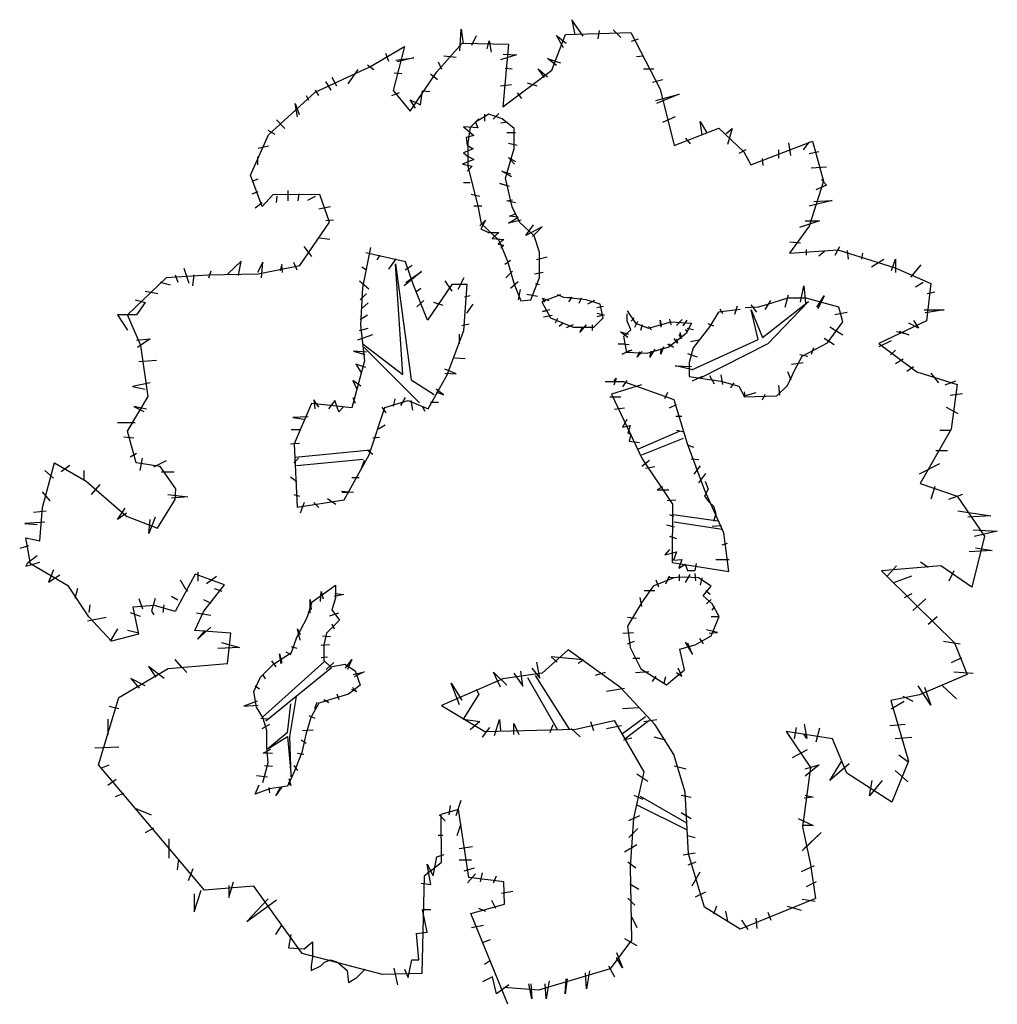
# Model space of a CAD drawing. Extents: x -1.9 to 20.9, y 2.3 to 17.
# Tile 2 of 12: x 5.5 to 9.1, y 2.5 to 6.2. Entities that reach past the tile are written whole.
import ezdxf

# ---------------------------------------------------------------- set-up
doc = ezdxf.new("R2010")
doc.units = 0
doc.header["$MEASUREMENT"] = 0
doc.layers.get('0').update_dxf_attribs({"linetype": 'CONTINUOUS'})

msp = doc.modelspace()

# ---------------------------------------------------------------- linework, layer by layer
for p, q in [((7.5117, 6.1524), (7.5235, 6.096)), ((7.554, 6.0913), (7.5117, 6.1524)), ((7.0985, 6.0373), (7.1032, 6.1171)), ((7.1032, 6.1171), (7.1102, 6.0631)), ((7.6127, 6.1124), (7.608, 6.0819)), ((7.6643, 6.1148), (7.6925, 6.0866)), ((7.1431, 6.0584), (7.1595, 6.0936)), ((7.1995, 6.0443), (7.2065, 6.0748)), ((7.2065, 6.0748), (7.2135, 6.0326)), ((7.4381, 5.9665), (7.4883, 6.0979)), ((7.4554, 6.0936), (7.4906, 6.0655)), ((7.4812, 6.049), (7.4554, 6.0936)), ((7.4883, 6.0979), (7.7303, 6.1055)), ((7.7303, 6.1055), (7.8374, 5.8957)), ((7.7324, 6.0725), (7.7582, 6.0819)), ((6.7659, 5.9781), (6.8935, 6.0532)), ((6.8935, 6.0532), (6.8521, 5.8905)), ((7.0138, 5.9602), (7.107, 6.0663)), ((7.107, 6.0663), (7.2779, 6.062)), ((7.2779, 6.062), (7.257, 5.8311)), ((6.8237, 6.0288), (6.8353, 5.9998)), ((6.8614, 6.0027), (6.928, 6.0114)), ((6.928, 6.0114), (6.8672, 5.9969)), ((7.0398, 6.0185), (7.0844, 6.0138)), ((7.3075, 6.0232), (7.2488, 6.0044)), ((7.2581, 6.0255), (7.3075, 6.0232)), ((7.4225, 6.0091), (7.4695, 5.9926)), ((7.4554, 5.9832), (7.4225, 6.0091)), ((7.7512, 6.0161), (7.7747, 6.0185)), ((6.5645, 5.8853), (6.7659, 5.9781)), ((6.7222, 5.9679), (6.6845, 5.9157)), ((6.757, 5.9853), (6.7802, 5.9679)), ((7.0187, 5.9973), (7.0304, 5.9691)), ((7.257, 5.8311), (7.4381, 5.9665)), ((7.2652, 5.9738), (7.291, 5.9715)), ((7.3873, 5.9715), (7.4225, 5.9409)), ((7.4108, 5.9386), (7.3873, 5.9715)), ((7.777, 5.9715), (7.8146, 5.9715)), ((6.644, 5.907), (6.6266, 5.9389)), ((6.8556, 5.9563), (6.8846, 5.9534)), ((6.9153, 5.8141), (7.0138, 5.9602)), ((6.9905, 5.9527), (7.0163, 5.9315)), ((7.8099, 5.9221), (7.8475, 5.9315)), ((6.5773, 5.8722), (6.5657, 5.8925)), ((6.6237, 5.8925), (6.6034, 5.9244)), ((6.8521, 5.8905), (6.9153, 5.8141)), ((7.2488, 5.9081), (7.2887, 5.9128)), ((7.3474, 5.9198), (7.3826, 5.9081)), ((7.8374, 5.8957), (7.8903, 5.6882)), ((6.3921, 5.7273), (6.5645, 5.8853)), ((6.5309, 5.8722), (6.5396, 5.8548)), ((6.8469, 5.8722), (6.8759, 5.8838)), ((6.9154, 5.8564), (6.9529, 5.8376)), ((6.9341, 5.8258), (6.9154, 5.8564)), ((6.9529, 5.8376), (6.96, 5.8893)), ((6.96, 5.8893), (6.9881, 5.8869)), ((7.3098, 5.8822), (7.3262, 5.8611)), ((7.8216, 5.854), (7.9085, 5.8775)), ((7.9085, 5.8775), (7.824, 5.8423)), ((6.4903, 5.8432), (6.5048, 5.8025)), ((6.499, 5.7938), (6.4903, 5.8432)), ((6.4208, 5.7822), (6.4527, 5.7503)), ((7.1688, 5.7867), (7.1362, 5.7541)), ((7.2055, 5.803), (7.1566, 5.7745)), ((7.1897, 5.803), (7.1897, 5.7781)), ((7.2544, 5.7867), (7.2055, 5.803)), ((7.2429, 5.8065), (7.2216, 5.7852)), ((7.2992, 5.7501), (7.2544, 5.7867)), ((7.8475, 5.7741), (7.8944, 5.7953)), ((7.1116, 5.7568), (7.1506, 5.7248)), ((7.1648, 5.7533), (7.1116, 5.7568)), ((7.1362, 5.7541), (7.1281, 5.6971)), ((7.1566, 5.7745), (7.1648, 5.7533)), ((7.25, 5.771), (7.2749, 5.7746)), ((7.2992, 5.6767), (7.2992, 5.7501)), ((7.8903, 5.6882), (8.055, 5.7522)), ((7.986, 5.7765), (8.0095, 5.7366)), ((7.993, 5.7272), (7.986, 5.7765)), ((8.055, 5.7522), (8.1468, 5.6647)), ((8.0822, 5.7319), (8.1034, 5.7507)), ((8.1034, 5.7507), (8.0869, 5.6919)), ((6.3249, 5.5786), (6.3921, 5.7273)), ((6.3889, 5.7445), (6.415, 5.73)), ((7.1506, 5.7248), (7.1222, 5.7177)), ((7.1222, 5.7177), (7.1258, 5.6893)), ((7.2713, 5.7355), (7.3033, 5.7355)), ((7.932, 5.7154), (7.9484, 5.6943)), ((6.3541, 5.6778), (6.3918, 5.6865)), ((7.1471, 5.6751), (7.1116, 5.6609)), ((7.1258, 5.6893), (7.1471, 5.6751)), ((7.1281, 5.6971), (7.1281, 5.6115)), ((7.2666, 5.5666), (7.2992, 5.6767)), ((7.2784, 5.6964), (7.3104, 5.6893)), ((8.1292, 5.659), (8.155, 5.6731)), ((8.1729, 5.6165), (8.4, 5.7037)), ((8.2747, 5.6724), (8.2747, 5.6405)), ((8.3207, 5.6511), (8.3136, 5.6972)), ((8.3668, 5.6724), (8.388, 5.7007)), ((8.4, 5.7037), (8.441, 5.556)), ((6.3512, 5.6459), (6.3512, 5.6169)), ((7.1506, 5.636), (7.108, 5.6183)), ((7.1116, 5.6609), (7.1258, 5.6502)), ((7.1258, 5.6502), (7.1506, 5.636)), ((7.2784, 5.6431), (7.3033, 5.6289)), ((7.2997, 5.6183), (7.2784, 5.6431)), ((8.1468, 5.6647), (8.1729, 5.6165)), ((8.2184, 5.6144), (8.2161, 5.6402)), ((8.388, 5.6582), (8.4234, 5.6653)), ((7.108, 5.6183), (7.1435, 5.6112)), ((7.1435, 5.6112), (7.1258, 5.5934)), ((7.1281, 5.6115), (7.1444, 5.5463)), ((8.3951, 5.6051), (8.4517, 5.6086)), ((6.3686, 5.4622), (6.3249, 5.5786)), ((6.3309, 5.556), (6.3541, 5.5647)), ((7.2536, 5.5934), (7.2855, 5.5827)), ((7.2891, 5.5721), (7.2536, 5.5934)), ((7.291, 5.4607), (7.2666, 5.5666)), ((7.1116, 5.5508), (7.1364, 5.5508)), ((7.1444, 5.5463), (7.1648, 5.4647)), ((7.2465, 5.5472), (7.2713, 5.5401)), ((7.282, 5.5366), (7.2465, 5.5472)), ((8.441, 5.556), (8.3883, 5.3904)), ((8.4517, 5.5413), (8.4128, 5.5236)), ((8.434, 5.5626), (8.4517, 5.5413)), ((6.3309, 5.5095), (6.3541, 5.5182)), ((6.4081, 5.5053), (6.3686, 5.4622)), ((6.5818, 5.5067), (6.4081, 5.5053)), ((6.4208, 5.4776), (6.4237, 5.5008)), ((6.4643, 5.4834), (6.4643, 5.5211)), ((6.5019, 5.4834), (6.5048, 5.5095)), ((6.5367, 5.4863), (6.5657, 5.5008)), ((6.6168, 5.4045), (6.5818, 5.5067)), ((7.14, 5.5081), (7.1719, 5.501)), ((6.3425, 5.4573), (6.3686, 5.4776)), ((6.5773, 5.4544), (6.6208, 5.4631)), ((7.1506, 5.4655), (7.179, 5.4655)), ((7.1648, 5.4647), (7.177, 5.3995)), ((7.2713, 5.4833), (7.2926, 5.4868)), ((7.3033, 5.4762), (7.2713, 5.4833)), ((7.3195, 5.4036), (7.291, 5.4607)), ((8.473, 5.4846), (8.388, 5.4634)), ((8.4057, 5.4811), (8.473, 5.4846)), ((7.2784, 5.4016), (7.3139, 5.4229)), ((7.282, 5.4264), (7.3068, 5.4371)), ((7.3139, 5.4229), (7.282, 5.4264)), ((6.5071, 5.2441), (6.6168, 5.4045)), ((6.6034, 5.4109), (6.6324, 5.4138)), ((7.1719, 5.3909), (7.1932, 5.4122)), ((7.1932, 5.4122), (7.1755, 5.3803)), ((7.177, 5.3995), (7.2422, 5.3384)), ((7.3246, 5.4122), (7.2784, 5.4016)), ((7.3725, 5.3547), (7.3195, 5.4036)), ((7.3423, 5.3554), (7.3707, 5.3945)), ((7.4027, 5.3874), (7.3423, 5.3554)), ((7.3672, 5.3518), (7.4027, 5.3874)), ((8.3883, 5.3904), (8.3151, 5.2901)), ((8.4269, 5.4102), (8.3526, 5.3854)), ((8.3738, 5.4102), (8.4269, 5.4102)), ((6.5802, 5.3471), (6.6179, 5.3413)), ((7.1755, 5.3803), (7.2039, 5.3661)), ((7.2039, 5.3661), (7.2429, 5.3661)), ((7.2429, 5.3661), (7.2181, 5.3447)), ((7.3929, 5.2936), (7.3725, 5.3547)), ((6.5222, 5.3152), (6.5512, 5.2775)), ((6.7685, 5.3117), (6.7384, 5.1634)), ((7.2181, 5.3447), (7.2607, 5.3412)), ((7.2607, 5.3412), (7.2394, 5.3234)), ((7.2394, 5.3234), (7.2607, 5.3199)), ((7.2422, 5.3384), (7.2747, 5.2609)), ((7.2607, 5.3199), (7.25, 5.3092)), ((8.3172, 5.3323), (8.3561, 5.3287)), ((8.4836, 5.2826), (8.5013, 5.3145)), ((6.8971, 5.2586), (6.7516, 5.2916)), ((6.8034, 5.2833), (6.7918, 5.2659)), ((7.3814, 5.2666), (7.4204, 5.2772)), ((7.3929, 5.1998), (7.3929, 5.2936)), ((8.3151, 5.2901), (8.4944, 5.303)), ((8.3774, 5.3039), (8.3774, 5.2826)), ((8.4446, 5.2968), (8.4234, 5.2791)), ((8.4944, 5.303), (8.7056, 5.2363)), ((8.5332, 5.2685), (8.5296, 5.3004)), ((8.5827, 5.2685), (8.5863, 5.2897)), ((6.2903, 5.2601), (6.2411, 5.2136)), ((6.2816, 5.2078), (6.2903, 5.2601)), ((6.3715, 5.2572), (6.3512, 5.2194)), ((6.3535, 5.2144), (6.5071, 5.2441)), ((6.3657, 5.1991), (6.3715, 5.2572)), ((6.4411, 5.2485), (6.4353, 5.2252)), ((6.444, 5.2194), (6.4411, 5.2485)), ((6.4845, 5.2572), (6.4961, 5.2281)), ((6.7367, 5.2398), (6.7541, 5.2281)), ((6.8614, 5.2688), (6.8353, 5.2311)), ((6.8606, 5.2505), (6.9184, 4.8225)), ((6.8876, 4.8418), (6.8606, 5.2505)), ((6.8961, 5.2281), (6.9222, 5.2456)), ((6.9262, 5.1763), (6.8971, 5.2586)), ((7.2855, 5.263), (7.2642, 5.2488)), ((7.2747, 5.2609), (7.2992, 5.1753)), ((8.6181, 5.2401), (8.6642, 5.2685)), ((8.6925, 5.226), (8.7067, 5.2685)), ((8.7056, 5.2363), (8.8371, 5.1776)), ((8.7067, 5.2685), (8.7067, 5.2189)), ((8.7633, 5.2012), (8.8023, 5.2472)), ((5.8706, 5.0623), (6.0147, 5.2002)), ((6.0147, 5.2002), (6.1684, 5.21)), ((6.0476, 5.2103), (6.0568, 5.1825)), ((6.0985, 5.1779), (6.08, 5.2335)), ((6.1164, 5.2107), (6.1106, 5.1701)), ((6.1684, 5.21), (6.3535, 5.2144)), ((6.1715, 5.1991), (6.1802, 5.2252)), ((6.957, 5.2223), (6.8933, 5.1701)), ((6.899, 5.1817), (6.957, 5.2223)), ((7.2926, 5.224), (7.2678, 5.1991)), ((7.3603, 5.1183), (7.3929, 5.1998)), ((7.3743, 5.2133), (7.4062, 5.2204)), ((5.992, 5.1825), (6.029, 5.1732)), ((6.728, 5.1875), (6.7628, 5.1585)), ((6.7384, 5.1634), (6.731, 5.0238)), ((6.9786, 5.0429), (6.9262, 5.1763)), ((7.0686, 5.1746), (6.9786, 5.0429)), ((7.0701, 5.1498), (7.044, 5.1875)), ((7.1256, 5.1751), (7.0686, 5.1746)), ((7.1135, 5.1991), (7.0904, 5.1556)), ((7.1127, 5.0041), (7.1256, 5.1751)), ((7.3139, 5.1849), (7.2855, 5.16)), ((7.2992, 5.1753), (7.3236, 5.1142)), ((7.3778, 5.1778), (7.392, 5.1742)), ((8.3566, 5.109), (8.3686, 5.1692)), ((8.3686, 5.1692), (8.3746, 5.106)), ((8.781, 5.1657), (8.8093, 5.1834)), ((8.8371, 5.1776), (8.8212, 5.0408)), ((5.9364, 5.1501), (5.9827, 5.1408)), ((6.7309, 5.1179), (6.7541, 5.1411)), ((6.9396, 5.1498), (6.9541, 5.1614)), ((7.1151, 5.1284), (7.136, 5.1343)), ((7.321, 5.1565), (7.3139, 5.1174)), ((7.3459, 5.1387), (7.3849, 5.1316)), ((7.4694, 5.1365), (7.4013, 5.111)), ((7.4822, 5.1259), (7.4588, 5.1365)), ((7.5121, 5.128), (7.4993, 5.111)), ((7.4993, 5.1259), (7.5121, 5.128)), ((8.2994, 5.0909), (8.3114, 5.1361)), ((8.4167, 5.0909), (8.4438, 5.1331)), ((8.4438, 5.1331), (8.4197, 5.0849)), ((8.8235, 5.1409), (8.8518, 5.148)), ((5.8993, 5.1176), (5.9364, 5.1083)), ((5.9364, 5.1083), (5.904, 5.062)), ((6.7367, 5.086), (6.7599, 5.1063)), ((6.9396, 5.0918), (6.9657, 5.115)), ((7.0005, 5.1092), (7.0353, 5.0976)), ((7.124, 5.0686), (7.1479, 5.1015)), ((7.3236, 5.1142), (7.3603, 5.1183)), ((7.4013, 5.111), (7.4332, 5.0513)), ((7.4034, 5.1238), (7.4268, 5.1152)), ((7.4119, 5.1088), (7.4034, 5.1238)), ((7.5099, 5.1238), (7.4822, 5.1259)), ((7.5653, 5.1174), (7.5099, 5.1238)), ((7.5462, 5.1238), (7.5376, 5.1046)), ((7.6165, 5.1024), (7.5653, 5.1174)), ((7.5952, 5.1152), (7.5696, 5.1024)), ((7.6037, 5.0896), (7.6293, 5.0939)), ((7.6271, 5.0513), (7.6165, 5.1024)), ((8.1219, 5.0939), (8.1129, 5.0638)), ((8.2001, 5.0909), (8.152, 5.0879)), ((8.1731, 5.0999), (8.1941, 5.0729)), ((8.2302, 5.0999), (8.2001, 5.0909)), ((8.2164, 4.9789), (8.3855, 5.1123)), ((8.2453, 5.115), (8.2242, 5.0819)), ((8.3084, 5.124), (8.2302, 5.0999)), ((8.3855, 5.1123), (8.2355, 4.9551)), ((8.3776, 5.124), (8.3084, 5.124)), ((8.4979, 5.0909), (8.3776, 5.124)), ((8.513, 5.0367), (8.4979, 5.0909)), ((5.8345, 5.062), (5.8715, 5.0064)), ((5.904, 5.062), (5.8345, 5.062)), ((5.9199, 4.9488), (5.8706, 5.0623)), ((6.7309, 5.0454), (6.757, 5.0628)), ((7.4311, 5.0811), (7.4034, 5.0747)), ((7.4034, 5.0747), (7.4204, 5.079)), ((7.4396, 5.0598), (7.4077, 5.0534)), ((7.6314, 5.0619), (7.6037, 5.0555)), ((7.6058, 5.0683), (7.6314, 5.0619)), ((7.7166, 5.0769), (7.7464, 5.0321)), ((7.7166, 5.0385), (7.7166, 5.0662)), ((8.0528, 5.0729), (8.0197, 5.0187)), ((8.134, 5.0819), (8.0528, 5.0729)), ((8.0588, 5.0849), (8.0678, 5.0668)), ((8.1736, 5.0814), (8.2164, 4.9789)), ((8.1998, 4.9718), (8.1736, 5.0814)), ((8.4829, 5.0638), (8.528, 5.0729)), ((8.8129, 5.0807), (8.8872, 5.0807)), ((8.8872, 5.0807), (8.8164, 5.0701)), ((6.731, 5.0238), (6.7463, 4.8929)), ((7.1061, 5.0237), (7.133, 5.0297)), ((7.4332, 5.0513), (7.5163, 5.0172)), ((7.4588, 5.0491), (7.4503, 5.0321)), ((7.4801, 5.0321), (7.4652, 5.0193)), ((7.5163, 5.0257), (7.4908, 5.015)), ((7.5653, 5.0257), (7.5419, 4.998)), ((7.5419, 4.998), (7.5525, 5.0193)), ((7.5866, 5.0257), (7.5866, 5.0044)), ((7.593, 5.0172), (7.6271, 5.0513)), ((7.7294, 5.0065), (7.7166, 5.0385)), ((7.7315, 5.0385), (7.7422, 5.0513)), ((7.7443, 5.0172), (7.755, 5.0385)), ((7.7464, 5.0321), (7.7954, 5.0129)), ((7.772, 5.0257), (7.7656, 5.0044)), ((7.7954, 5.0129), (7.8785, 5.0364)), ((7.7954, 5.0193), (7.8061, 5.0065)), ((7.8381, 5.0427), (7.8423, 5.0214)), ((7.8423, 5.0172), (7.8381, 5.0427)), ((7.8785, 5.0257), (7.8743, 5.047)), ((7.8785, 5.0364), (7.9531, 5.0321)), ((7.8977, 5.0236), (7.919, 5.0449)), ((7.9233, 5.0214), (7.9382, 5.0427)), ((7.9531, 5.0321), (7.9339, 4.9937)), ((8.0197, 5.0187), (7.9595, 4.9404)), ((8.0137, 5.0307), (8.0347, 5.0217)), ((8.4558, 4.9585), (8.513, 5.0367)), ((8.4649, 5.0187), (8.513, 4.9886)), ((8.8212, 5.0408), (8.6453, 4.9568)), ((8.7916, 5.0134), (8.7562, 5.0311)), ((8.7739, 5.0417), (8.7916, 5.0134)), ((6.7222, 4.97), (6.7773, 4.9903)), ((6.728, 5.0048), (6.7599, 5.0135)), ((7.0514, 4.8413), (7.1127, 5.0041)), ((7.0971, 4.955), (7.0971, 4.9909)), ((7.5163, 5.0172), (7.593, 5.0172)), ((7.691, 5.0001), (7.7209, 4.9916)), ((7.7187, 4.9788), (7.691, 5.0001)), ((7.7038, 4.9831), (7.7294, 5.0065)), ((7.7145, 4.9234), (7.7038, 4.9831)), ((7.9339, 4.9937), (7.87, 4.9426)), ((7.9169, 4.9745), (7.9084, 4.9895)), ((7.9105, 4.998), (7.9169, 4.9745)), ((7.9297, 5.0086), (7.9382, 5.0001)), ((7.9382, 5.0129), (7.9616, 5.0086)), ((8.7562, 4.9886), (8.7102, 4.9992)), ((8.7208, 5.0027), (8.7562, 4.9886)), ((5.904, 4.9693), (5.9549, 4.9739)), ((5.9549, 4.9739), (5.9086, 4.9415)), ((5.9471, 4.7611), (5.9199, 4.9488)), ((6.7411, 4.9536), (6.8876, 4.8418)), ((7.6825, 4.9553), (7.7102, 4.9553)), ((7.723, 4.9511), (7.6825, 4.9553)), ((7.8871, 4.9426), (7.8658, 4.9532)), ((7.87, 4.9553), (7.8871, 4.9426)), ((7.902, 4.9575), (7.8892, 4.9745)), ((7.8977, 4.9724), (7.902, 4.9575)), ((7.9505, 4.9645), (7.9806, 4.9705)), ((7.9546, 4.8598), (8.1998, 4.9718)), ((8.2355, 4.9551), (7.9855, 4.8288)), ((8.3626, 4.9103), (8.4558, 4.9585)), ((8.4438, 4.9765), (8.4799, 4.9524)), ((8.6453, 4.9568), (8.7857, 4.8525)), ((8.6465, 4.946), (8.6925, 4.9673)), ((6.7058, 4.9281), (6.7476, 4.9161)), ((6.7536, 4.9251), (6.7058, 4.9281)), ((6.745, 4.942), (6.9492, 4.7377)), ((7.6974, 4.917), (7.7273, 4.9319)), ((7.7337, 4.9319), (7.6974, 4.917)), ((7.7891, 4.9191), (7.7145, 4.9234)), ((7.7528, 4.9063), (7.7635, 4.9276)), ((7.772, 4.9276), (7.7528, 4.9063)), ((7.87, 4.9426), (7.7891, 4.9191)), ((7.8189, 4.9362), (7.7997, 4.9063)), ((7.7997, 4.9063), (7.8061, 4.9298)), ((7.8508, 4.9447), (7.8402, 4.917)), ((7.8402, 4.917), (7.8423, 4.9383)), ((7.9385, 4.9193), (7.9745, 4.9073)), ((7.9595, 4.9404), (7.9445, 4.8862)), ((8.3355, 4.8591), (8.3626, 4.9103)), ((8.3536, 4.9163), (8.3836, 4.9103)), ((8.4047, 4.9404), (8.3957, 4.9163)), ((8.689, 4.9142), (8.7067, 4.9319)), ((5.9132, 4.8905), (5.9781, 4.8951)), ((6.7463, 4.8929), (6.6993, 4.7188)), ((6.7148, 4.8803), (6.7327, 4.8504)), ((6.7506, 4.8683), (6.7148, 4.8803)), ((7.0792, 4.9042), (7.1181, 4.9012)), ((7.8933, 4.8742), (7.9535, 4.8712)), ((7.9595, 4.8591), (7.8933, 4.8742)), ((7.9445, 4.8862), (7.9445, 4.835)), ((8.3235, 4.8802), (8.3656, 4.8862)), ((8.7067, 4.8823), (8.735, 4.9)), ((6.9812, 4.7154), (7.0514, 4.8413)), ((7.0852, 4.8444), (7.0434, 4.8623)), ((7.0434, 4.8474), (7.0852, 4.8444)), ((8.0197, 4.838), (8.0377, 4.8079)), ((8.0618, 4.841), (8.0678, 4.8049)), ((8.3084, 4.8019), (8.3355, 4.8591)), ((8.3084, 4.8531), (8.3205, 4.823)), ((8.7491, 4.8539), (8.7739, 4.8716)), ((8.7857, 4.8525), (8.9341, 4.8053)), ((8.8377, 4.8468), (8.866, 4.8114)), ((5.9549, 4.8117), (5.8901, 4.7978)), ((6.7028, 4.8205), (6.7178, 4.7876)), ((6.7327, 4.7996), (6.7028, 4.8205)), ((6.9184, 4.8225), (7.0031, 4.7685)), ((7.7038, 4.8153), (7.6354, 4.8147)), ((7.7694, 4.8044), (7.6586, 4.7693)), ((7.6755, 4.828), (7.6669, 4.8023)), ((7.6669, 4.8194), (7.6755, 4.828)), ((7.7155, 4.8194), (7.6984, 4.7966)), ((7.8894, 4.7484), (7.7038, 4.8153)), ((7.9445, 4.835), (8.0618, 4.817)), ((7.9926, 4.835), (7.9565, 4.817)), ((8.0618, 4.817), (8.128, 4.7989)), ((8.1099, 4.8109), (8.0979, 4.7929)), ((8.2693, 4.7628), (8.3084, 4.8019)), ((8.2754, 4.8019), (8.2784, 4.7658)), ((8.8908, 4.8043), (8.9297, 4.8185)), ((8.9341, 4.8053), (8.9127, 4.64)), ((5.8901, 4.7978), (5.9364, 4.7885)), ((7.0374, 4.7667), (7.0105, 4.7876)), ((7.0105, 4.7786), (7.0374, 4.7667)), ((7.6586, 4.7693), (7.7716, 4.531)), ((7.8555, 4.7537), (7.8669, 4.7765)), ((8.128, 4.7989), (8.149, 4.7598)), ((8.152, 4.7628), (8.149, 4.7778)), ((8.1911, 4.7748), (8.152, 4.7628)), ((8.2242, 4.7688), (8.2152, 4.7477)), ((8.9085, 4.7653), (8.9545, 4.7724)), ((5.8713, 4.6323), (5.9471, 4.7611)), ((6.5511, 4.7347), (6.4868, 4.5861)), ((6.6993, 4.7188), (6.5511, 4.7347)), ((6.5595, 4.7487), (6.5624, 4.7159)), ((6.5774, 4.7218), (6.5595, 4.7487)), ((6.6371, 4.7457), (6.6132, 4.7159)), ((6.6521, 4.7039), (6.6371, 4.7457)), ((6.7028, 4.7577), (6.7118, 4.7368)), ((6.8217, 4.7198), (6.907, 4.7461)), ((6.8582, 4.7517), (6.8522, 4.7248)), ((6.897, 4.7577), (6.8791, 4.7278)), ((6.907, 4.7461), (6.9812, 4.7154)), ((6.9179, 4.7457), (6.9239, 4.7099)), ((6.9896, 4.7398), (7.0195, 4.7398)), ((7.6526, 4.7594), (7.6926, 4.7594)), ((7.8727, 4.7194), (7.8984, 4.7308)), ((7.9392, 4.5865), (7.8894, 4.7484)), ((8.149, 4.7598), (8.2693, 4.7628)), ((5.8947, 4.7236), (5.9318, 4.7051)), ((5.941, 4.7143), (5.8947, 4.7236)), ((6.667, 4.7218), (6.6521, 4.7039)), ((6.7633, 4.5456), (6.8217, 4.7198)), ((6.8104, 4.7218), (6.8253, 4.7009)), ((6.9597, 4.7248), (6.9687, 4.7069)), ((7.6698, 4.7136), (7.7069, 4.7194)), ((8.8941, 4.7214), (8.9366, 4.6978)), ((5.8993, 4.6634), (5.8345, 4.6634)), ((6.5385, 4.686), (6.4818, 4.683)), ((6.4818, 4.683), (6.5236, 4.677)), ((6.7984, 4.6411), (6.8223, 4.6561)), ((7.7155, 4.6765), (7.6984, 4.6479)), ((7.8955, 4.6879), (7.9184, 4.6879)), ((5.9035, 4.5158), (5.8713, 4.6323)), ((6.5087, 4.6381), (6.4758, 4.6381)), ((7.6984, 4.6479), (7.7269, 4.6536)), ((7.7269, 4.6536), (7.7184, 4.625)), ((7.7184, 4.625), (7.7298, 4.6222)), ((7.7298, 4.6222), (7.7241, 4.5964)), ((7.7583, 4.568), (7.9124, 4.6336)), ((7.8984, 4.6364), (7.9269, 4.6307)), ((8.9127, 4.64), (8.7976, 4.4397)), ((8.8705, 4.6364), (8.913, 4.6364)), ((5.8576, 4.6124), (5.8947, 4.6077)), ((6.5057, 4.5873), (6.4728, 4.5843)), ((6.4868, 4.5861), (6.4972, 4.3526)), ((6.7775, 4.6082), (6.8014, 4.6112)), ((7.7241, 4.5964), (7.7612, 4.5907)), ((7.7699, 4.5449), (7.924, 4.6066)), ((7.9384, 4.5821), (7.9612, 4.5735)), ((8.0032, 4.4133), (7.9392, 4.5865)), ((5.8808, 4.5382), (5.904, 4.5521)), ((6.4907, 4.5372), (6.7681, 4.5642)), ((6.6707, 4.3797), (6.7633, 4.5456)), ((6.7566, 4.5634), (6.7775, 4.5485)), ((8.8563, 4.5609), (8.8988, 4.5609)), ((5.5574, 4.3507), (5.6017, 4.5162)), ((5.6017, 4.5162), (5.719, 4.4488)), ((5.9919, 4.5023), (5.9035, 4.5158)), ((5.9179, 4.4872), (5.9271, 4.5336)), ((5.9688, 4.5011), (6.0151, 4.5243)), ((6.4848, 4.5156), (6.5027, 4.5335)), ((6.4946, 4.5064), (6.7411, 4.5295)), ((6.7447, 4.5246), (6.7327, 4.4917)), ((7.7984, 4.5249), (7.7698, 4.5021)), ((7.7716, 4.531), (7.884, 4.3639)), ((7.9527, 4.5307), (7.9812, 4.5278)), ((8.795, 4.4759), (8.8705, 4.5137)), ((5.5658, 4.4872), (5.5982, 4.4594)), ((5.6584, 4.5058), (5.626, 4.4826)), ((5.7094, 4.4872), (5.7094, 4.4501)), ((6.0496, 4.4202), (5.9919, 4.5023)), ((5.9966, 4.4826), (6.0429, 4.4826)), ((7.7841, 4.4964), (7.8184, 4.5021)), ((7.9641, 4.4735), (7.987, 4.5049)), ((7.9812, 4.442), (8.007, 4.4763)), ((5.719, 4.4488), (5.8681, 4.319)), ((5.7696, 4.4362), (5.7372, 4.3991)), ((6.4728, 4.4648), (6.4967, 4.4468)), ((6.6999, 4.4618), (6.7267, 4.4618)), ((8.0041, 4.4477), (8.0155, 4.4192)), ((8.7976, 4.4397), (8.9346, 4.3924)), ((5.5565, 4.4084), (5.5843, 4.376)), ((6.047, 4.3803), (6.0496, 4.4202)), ((6.661, 4.411), (6.7058, 4.408)), ((6.7058, 4.408), (6.664, 4.405)), ((7.8469, 4.4277), (7.8269, 4.4163)), ((7.8269, 4.4163), (7.8698, 4.4163)), ((8.0155, 4.4192), (8.0012, 4.3934)), ((8.0729, 4.2572), (8.0032, 4.4133)), ((8.8516, 4.4287), (8.8375, 4.3815)), ((8.9035, 4.3815), (8.9554, 4.4004)), ((5.9824, 4.2744), (6.047, 4.3803)), ((6.0198, 4.3991), (6.0939, 4.3899)), ((6.0939, 4.3899), (6.0337, 4.3852)), ((6.4848, 4.399), (6.5057, 4.393)), ((6.4972, 4.3526), (6.6707, 4.3797)), ((6.5236, 4.3691), (6.5087, 4.3303)), ((6.5595, 4.3691), (6.5774, 4.3512)), ((6.6102, 4.3841), (6.6401, 4.3631)), ((7.8641, 4.3763), (7.8955, 4.3791)), ((7.884, 4.3639), (7.8829, 4.1475)), ((8.0012, 4.3934), (8.0184, 4.3705)), ((8.0184, 4.3705), (8.0355, 4.3563)), ((8.9346, 4.3924), (9.0355, 4.2451)), ((5.5241, 4.3342), (5.5704, 4.3389)), ((5.547, 4.2281), (5.5574, 4.3507)), ((5.8345, 4.3064), (5.8623, 4.3481)), ((5.8669, 4.3296), (5.8345, 4.3064)), ((8.0355, 4.3563), (8.0441, 4.3277)), ((8.0441, 4.3277), (8.0355, 4.2991)), ((8.9366, 4.339), (9.0592, 4.3201)), ((5.5658, 4.2972), (5.4917, 4.2925)), ((5.4917, 4.2925), (5.538, 4.2879)), ((5.8681, 4.319), (5.9824, 4.2744)), ((5.9734, 4.3157), (5.9503, 4.2554)), ((5.9503, 4.2554), (5.9549, 4.3064)), ((7.8727, 4.3248), (7.8869, 4.3191)), ((7.8855, 4.3251), (8.0511, 4.302)), ((7.8893, 4.2982), (8.0666, 4.2712)), ((9.0592, 4.3201), (8.9743, 4.3154)), ((7.8612, 4.2876), (7.8898, 4.2791)), ((8.0298, 4.2819), (8.0641, 4.2848)), ((8.0911, 4.115), (8.0729, 4.2572)), ((8.9932, 4.2681), (9.0828, 4.2634)), ((9.0828, 4.2634), (8.9979, 4.2445)), ((5.4957, 4.2391), (5.547, 4.2281)), ((5.5136, 4.1424), (5.4957, 4.2391)), ((7.8727, 4.2447), (7.8984, 4.2362)), ((8.067, 4.2133), (8.087, 4.219)), ((9.0355, 4.2451), (8.9886, 4.0568)), ((5.5056, 4.2091), (5.4731, 4.1998)), ((7.8727, 4.1961), (7.8555, 4.1761)), ((7.8555, 4.1761), (7.8984, 4.1876)), ((7.8984, 4.1876), (7.8869, 4.1561)), ((9.064, 4.1926), (8.979, 4.1879)), ((9.0026, 4.202), (9.064, 4.1926)), ((5.4963, 4.1349), (5.5473, 4.1488)), ((5.538, 4.172), (5.5009, 4.1442)), ((7.8829, 4.1475), (8.0911, 4.115)), ((7.8869, 4.1561), (7.9184, 4.159)), ((7.9184, 4.159), (7.9069, 4.1275)), ((8.0441, 4.159), (8.0927, 4.159)), ((8.7997, 4.1501), (8.828, 4.1312)), ((5.5009, 4.1442), (5.4963, 4.1349)), ((5.6538, 4.061), (5.5136, 4.1424)), ((5.5982, 4.121), (5.5797, 4.0747)), ((6.1309, 4.1117), (6.1309, 4.0793)), ((7.9069, 4.1275), (7.9298, 4.1418)), ((7.9298, 4.1418), (7.9384, 4.1189)), ((7.9384, 4.1189), (7.967, 4.1189)), ((7.967, 4.1189), (7.9727, 4.1447)), ((8.8741, 4.1356), (8.655, 4.1167)), ((8.655, 4.1167), (8.7784, 3.9953)), ((8.7101, 4.1359), (8.677, 4.0981)), ((8.9886, 4.0568), (8.8741, 4.1356)), ((8.9224, 4.117), (8.9035, 4.0793)), ((5.5797, 4.0747), (5.6214, 4.1025)), ((6.1205, 4.1046), (6.0475, 3.9674)), ((6.0661, 4.0839), (6.0846, 4.0515)), ((6.229, 4.0657), (6.1205, 4.1046)), ((6.1634, 4.07), (6.2004, 4.0978)), ((7.8879, 4.0907), (7.8122, 4.0611)), ((7.8221, 4.0841), (7.832, 4.0578)), ((7.8715, 4.0973), (7.8583, 4.0676)), ((7.9274, 4.094), (7.8715, 4.0907)), ((7.9076, 4.1039), (7.9076, 4.0808)), ((7.98, 4.0907), (7.9274, 4.094)), ((7.9471, 4.1039), (7.9307, 4.0742)), ((7.9702, 4.0808), (7.9669, 4.1072)), ((8.0261, 4.0611), (7.98, 4.0907)), ((7.9866, 4.0644), (7.9932, 4.0907)), ((8.7006, 4.0745), (8.7667, 4.0981)), ((5.7287, 3.9477), (5.6538, 4.061)), ((5.6862, 4.0515), (5.677, 4.0144)), ((6.0846, 4.0515), (6.0939, 4.0422)), ((6.1529, 3.9682), (6.229, 4.0657)), ((6.1912, 4.0515), (6.219, 4.0422)), ((6.5534, 4.0021), (6.6252, 4.0548)), ((6.5842, 4.004), (6.5865, 4.0409)), ((6.5865, 4.0409), (6.5934, 4.0132)), ((6.6252, 4.0548), (6.6396, 4.0644)), ((6.6396, 4.0644), (6.6396, 4.0165)), ((7.8122, 4.0611), (7.7695, 3.9985)), ((7.7793, 4.0446), (7.8188, 4.0446)), ((7.9965, 4.0248), (8.0261, 4.0611)), ((8.0064, 4.0446), (8.0228, 4.0314)), ((5.9132, 4.0144), (5.9271, 3.9773)), ((5.9734, 4.0144), (5.9595, 3.9681)), ((6.0337, 4.0237), (6.0568, 4.0098)), ((6.1523, 4.0111), (6.1788, 3.9978)), ((6.5342, 3.9446), (6.5534, 4.0021)), ((6.5451, 3.9603), (6.5451, 4.0109)), ((6.5451, 4.0109), (6.5497, 3.9741)), ((6.6396, 4.0165), (6.6252, 3.9734)), ((6.6694, 4.0294), (6.6349, 4.0225)), ((6.6372, 4.034), (6.6694, 4.0294)), ((7.7629, 4.0183), (7.7695, 3.9853)), ((8.0294, 3.9952), (7.9965, 4.0248)), ((8.0096, 3.9952), (8.0261, 4.0117)), ((8.7667, 4.032), (8.7384, 4.0179)), ((8.8186, 4.0132), (8.7714, 3.9707)), ((5.7326, 3.9912), (5.7279, 3.9634)), ((5.8808, 3.9634), (5.9179, 3.9495)), ((5.9705, 3.9895), (5.8908, 3.9832)), ((5.8908, 3.9832), (5.9115, 3.8837)), ((5.9595, 3.9681), (5.9688, 3.9541)), ((6.0475, 3.9674), (5.9705, 3.9895)), ((6.0059, 3.9912), (6.0012, 3.9634)), ((6.1193, 3.8967), (6.1529, 3.9682)), ((6.6252, 3.9734), (6.654, 3.935)), ((7.7695, 3.9985), (7.7168, 3.9129)), ((8.0557, 3.9491), (8.0294, 3.9952)), ((8.0294, 3.9722), (8.0393, 3.9853)), ((8.7784, 3.9953), (8.9248, 3.8512)), ((5.7928, 3.9449), (5.7233, 3.931)), ((5.8121, 3.8572), (5.7287, 3.9477)), ((6.1258, 3.9625), (6.1788, 3.9536)), ((6.4959, 3.8727), (6.5342, 3.9446)), ((6.654, 3.935), (6.6061, 3.8871)), ((6.6188, 3.951), (6.651, 3.9626)), ((7.7168, 3.9458), (7.7497, 3.9425)), ((8.0261, 3.9491), (8.0524, 3.9491)), ((8.0261, 3.8767), (8.0557, 3.9491)), ((8.8611, 3.947), (8.828, 3.9187)), ((5.8345, 3.9032), (5.8067, 3.8568)), ((5.8715, 3.8985), (5.9086, 3.8893)), ((6.2532, 3.8864), (6.1193, 3.8967)), ((6.1302, 3.8653), (6.1788, 3.9094)), ((6.1567, 3.8962), (6.1302, 3.8653)), ((6.5083, 3.8612), (6.4991, 3.9027)), ((6.4991, 3.9027), (6.5083, 3.8819)), ((6.6257, 3.9211), (6.6349, 3.9027)), ((7.7168, 3.9129), (7.7267, 3.8339)), ((8.0491, 3.8899), (8.0096, 3.8997)), ((5.9115, 3.8837), (5.8121, 3.8572)), ((6.2399, 3.7753), (6.2532, 3.8864)), ((6.4768, 3.8152), (6.4959, 3.8727)), ((6.5911, 3.8773), (6.6211, 3.875)), ((6.6061, 3.8871), (6.5965, 3.844)), ((7.7004, 3.8866), (7.7399, 3.8899)), ((7.7168, 3.8471), (7.7431, 3.8569)), ((7.9669, 3.8438), (8.0261, 3.8767)), ((7.9833, 3.8668), (7.9965, 3.8471)), ((8.0195, 3.8866), (8.0491, 3.8899)), ((8.8847, 3.8573), (8.946, 3.8479)), ((6.2848, 3.8343), (6.2053, 3.8299)), ((6.2185, 3.852), (6.2848, 3.8343)), ((6.476, 3.8382), (6.4968, 3.8313)), ((6.5865, 3.8428), (6.6165, 3.8451)), ((6.5965, 3.844), (6.5965, 3.7864)), ((7.4983, 3.8254), (7.4021, 3.7392)), ((7.6931, 3.6846), (7.4983, 3.8254)), ((7.7267, 3.8339), (7.7662, 3.7549)), ((7.9109, 3.8273), (7.9669, 3.8438)), ((7.9274, 3.7516), (7.9109, 3.8273)), ((7.9307, 3.8536), (7.957, 3.8076)), ((7.957, 3.8076), (7.9406, 3.8504)), ((8.9248, 3.8512), (8.9713, 3.7348)), ((6.0463, 3.7901), (6.0684, 3.7636)), ((6.0905, 3.7415), (6.0463, 3.7901)), ((6.5985, 3.7822), (6.3694, 3.5768)), ((6.4024, 3.7852), (6.4185, 3.7622)), ((6.4097, 3.7721), (6.4768, 3.8152)), ((6.4392, 3.7737), (6.4323, 3.8105)), ((6.4323, 3.8105), (6.4415, 3.7783)), ((6.4553, 3.8174), (6.4737, 3.8082)), ((6.5865, 3.7967), (6.6096, 3.799)), ((6.5965, 3.7864), (6.6205, 3.7625)), ((6.6763, 3.7575), (6.6994, 3.7898)), ((6.6994, 3.7898), (6.6832, 3.7529)), ((7.4351, 3.7991), (7.4575, 3.7804)), ((7.5543, 3.7879), (7.4351, 3.7991)), ((7.5357, 3.7767), (7.5543, 3.7879)), ((7.7366, 3.7944), (7.7629, 3.7944)), ((8.9507, 3.7959), (8.913, 3.7771)), ((5.8394, 3.6496), (6.0208, 3.7564)), ((6.0066, 3.7194), (5.9492, 3.7636)), ((5.9492, 3.7636), (5.9757, 3.7239)), ((6.0208, 3.7564), (6.2399, 3.7753)), ((6.3618, 3.7241), (6.4097, 3.7721)), ((6.6244, 3.7584), (6.3823, 3.5617)), ((6.6326, 3.7783), (6.605, 3.7529)), ((6.6205, 3.7625), (6.6731, 3.7721)), ((6.6731, 3.7721), (6.7114, 3.7481)), ((6.7114, 3.7481), (6.7306, 3.6954)), ((7.3309, 3.691), (7.3234, 3.7469)), ((7.3644, 3.7581), (7.3942, 3.7208)), ((7.3942, 3.7208), (7.383, 3.7804)), ((7.7662, 3.7549), (7.8616, 3.6956)), ((7.8846, 3.7154), (7.9274, 3.7516)), ((7.9175, 3.7285), (7.9044, 3.7582)), ((5.8829, 3.7194), (5.9139, 3.6841)), ((5.9359, 3.6929), (5.8829, 3.7194)), ((6.3379, 3.6714), (6.3618, 3.7241)), ((6.3701, 3.7345), (6.3793, 3.7184)), ((6.704, 3.7345), (6.7454, 3.7437)), ((6.7454, 3.7437), (6.7086, 3.7253)), ((7.2571, 3.718), (7.03, 3.6194)), ((7.2229, 3.7432), (7.2713, 3.6947)), ((7.249, 3.6873), (7.2229, 3.7432)), ((7.4021, 3.7392), (7.2571, 3.718)), ((7.2974, 3.7395), (7.3309, 3.691)), ((7.3483, 3.7233), (7.4585, 3.5305)), ((7.3759, 3.7302), (7.5021, 3.5328)), ((7.599, 3.732), (7.6362, 3.7432)), ((7.7464, 3.7417), (7.7958, 3.745)), ((7.8221, 3.7285), (7.8089, 3.7088)), ((7.8583, 3.7252), (7.8517, 3.7022)), ((7.8616, 3.6956), (7.8846, 3.7154)), ((7.8978, 3.7417), (7.9175, 3.7285)), ((8.9713, 3.7348), (8.7954, 3.6594)), ((8.9224, 3.744), (8.9932, 3.7393)), ((6.3425, 3.693), (6.3586, 3.6815)), ((6.7306, 3.6954), (6.6875, 3.6618)), ((6.7178, 3.67), (6.6994, 3.6792)), ((6.7017, 3.6861), (6.7178, 3.67)), ((7.0664, 3.7018), (7.1061, 3.6399)), ((7.0973, 3.6222), (7.0664, 3.7018)), ((7.1591, 3.6797), (7.168, 3.662)), ((7.6399, 3.6724), (7.7069, 3.6836)), ((7.8195, 3.5489), (7.6931, 3.6846)), ((8.8375, 3.6212), (8.7903, 3.6921)), ((8.8139, 3.6873), (8.8375, 3.6212)), ((8.8799, 3.6921), (8.9318, 3.6448)), ((5.7645, 3.4012), (5.8394, 3.6496)), ((6.3475, 3.6139), (6.3379, 3.6714)), ((6.471, 3.5055), (6.4947, 3.6525)), ((6.6252, 3.6427), (6.5773, 3.6283)), ((6.5958, 3.6424), (6.6142, 3.6308)), ((6.6875, 3.6618), (6.6252, 3.6427)), ((6.6441, 3.6631), (6.651, 3.6424)), ((7.168, 3.662), (7.1105, 3.5692)), ((8.7954, 3.6594), (8.6902, 3.6386)), ((8.6902, 3.6386), (8.7546, 3.4141)), ((8.7337, 3.6543), (8.7714, 3.6354)), ((5.8035, 3.6178), (5.8388, 3.609)), ((6.3494, 3.6355), (6.3011, 3.617)), ((6.3011, 3.617), (6.354, 3.6216)), ((6.3714, 3.5756), (6.3475, 3.6139)), ((6.4731, 3.6265), (6.4602, 3.5184)), ((6.5773, 3.6283), (6.5486, 3.5756)), ((6.5704, 3.6308), (6.5612, 3.6078)), ((7.03, 3.6194), (7.1903, 3.5238)), ((7.6995, 3.6091), (7.7591, 3.6128)), ((8.6912, 3.6071), (8.7384, 3.6354)), ((5.799, 3.5692), (5.799, 3.5118)), ((6.3632, 3.5733), (6.3863, 3.571)), ((6.3858, 3.5276), (6.3714, 3.5756)), ((6.5486, 3.5756), (6.5295, 3.5133)), ((6.5405, 3.5825), (6.5635, 3.5733)), ((7.1105, 3.5692), (7.1724, 3.5604)), ((7.2266, 3.5085), (7.2452, 3.5681)), ((7.2452, 3.5681), (7.249, 3.5271)), ((7.5263, 3.5323), (7.6684, 3.5648)), ((7.6684, 3.5648), (7.7782, 3.3748)), ((7.6994, 3.5167), (7.7843, 3.5787)), ((7.7086, 3.4983), (7.7958, 3.5649)), ((7.7777, 3.5606), (7.8261, 3.5681)), ((6.3955, 3.5502), (6.3678, 3.5341)), ((6.3858, 3.4653), (6.3858, 3.5276)), ((6.5175, 3.5272), (6.5566, 3.5295)), ((7.1724, 3.5604), (7.137, 3.5294)), ((7.2077, 3.5383), (7.1812, 3.5029)), ((7.1903, 3.5238), (7.5263, 3.5323)), ((7.2974, 3.5532), (7.316, 3.5122)), ((7.2974, 3.5122), (7.2974, 3.5532)), ((7.4314, 3.5196), (7.4426, 3.5494)), ((7.5096, 3.5345), (7.5431, 3.5047)), ((7.5803, 3.5606), (7.5915, 3.5271)), ((7.6399, 3.5345), (7.6958, 3.5457)), ((7.8887, 3.4384), (7.8195, 3.5489)), ((8.3399, 3.5383), (8.3324, 3.4973)), ((8.3703, 3.5504), (8.3797, 3.4985)), ((8.4269, 3.5362), (8.4128, 3.4843)), ((8.6865, 3.5457), (8.7431, 3.5504)), ((6.4602, 3.5184), (6.3888, 3.4601)), ((6.3888, 3.4601), (6.4623, 3.5055)), ((6.4623, 3.5055), (6.4753, 3.3563)), ((6.4753, 3.3563), (6.471, 3.5055)), ((6.5129, 3.4926), (6.5313, 3.4811)), ((6.5295, 3.5133), (6.5151, 3.4462)), ((7.7032, 3.4936), (7.733, 3.501)), ((7.8149, 3.5047), (7.8559, 3.4936)), ((8.3038, 3.5244), (8.3932, 3.3912)), ((8.4749, 3.4973), (8.3038, 3.5244)), ((8.3797, 3.4985), (8.3703, 3.5126)), ((8.5272, 3.3696), (8.4749, 3.4973)), ((8.7053, 3.4985), (8.7667, 3.5032)), ((5.7505, 3.4632), (5.8388, 3.4676)), ((6.3724, 3.4443), (6.4001, 3.4581)), ((6.3906, 3.4078), (6.3858, 3.4653)), ((8.3808, 3.4563), (8.325, 3.4265)), ((6.407, 3.442), (6.3724, 3.4443)), ((6.5151, 3.4462), (6.4864, 3.3743)), ((6.4991, 3.4443), (6.5221, 3.4396)), ((7.9297, 3.2992), (7.8887, 3.4384)), ((8.7195, 3.4371), (8.7525, 3.4135)), ((6.1556, 2.9373), (5.7645, 3.4012)), ((5.7725, 3.388), (5.8035, 3.4013)), ((6.3714, 3.3359), (6.3906, 3.4078)), ((6.377, 3.3982), (6.407, 3.3959)), ((6.4852, 3.3982), (6.4991, 3.3798)), ((7.8894, 3.3967), (7.934, 3.3855)), ((8.3932, 3.3912), (8.3636, 3.1717)), ((8.4255, 3.4004), (8.3734, 3.3594)), ((8.3734, 3.3855), (8.4255, 3.4004)), ((8.4647, 3.3426), (8.5072, 3.4135)), ((8.5355, 3.404), (8.4647, 3.3426)), ((8.7546, 3.4141), (8.6932, 3.2627)), ((5.799, 3.3262), (5.8299, 3.3483)), ((6.3471, 3.3613), (6.3886, 3.3567)), ((6.4864, 3.3743), (6.4624, 3.3216)), ((6.4668, 3.3498), (6.4737, 3.3245)), ((7.7782, 3.3748), (7.7397, 3.2037)), ((7.7516, 3.3669), (7.7926, 3.3408)), ((8.6932, 3.2627), (8.5272, 3.3696)), ((8.7053, 3.3804), (8.7525, 3.3379)), ((6.3427, 3.2928), (6.3571, 3.3264)), ((6.3954, 3.312), (6.3427, 3.2928)), ((6.3932, 3.3176), (6.3955, 3.2968)), ((6.4624, 3.3216), (6.3954, 3.312)), ((6.4415, 3.3199), (6.4185, 3.2876)), ((6.4185, 3.2876), (6.4346, 3.3153)), ((6.4737, 3.3245), (6.4645, 3.336)), ((8.611, 3.286), (8.6204, 3.3426)), ((8.6582, 3.3426), (8.611, 3.286)), ((5.8564, 3.2952), (5.8255, 3.282)), ((7.7404, 3.2887), (7.7739, 3.2738)), ((7.7636, 3.2848), (7.9357, 3.1861)), ((7.9154, 3.2887), (7.9527, 3.2812)), ((7.943, 3.0715), (7.9297, 3.2992)), ((8.4032, 3.2812), (8.3697, 3.2775)), ((8.3734, 3.2887), (8.4032, 3.2812)), ((5.8962, 3.2422), (5.958, 3.2157)), ((7.062, 3.2511), (7.0576, 3.2157)), ((7.0852, 3.2141), (7.1038, 3.27)), ((7.7522, 3.2527), (7.938, 3.1608)), ((7.0222, 3.2157), (7.0443, 3.1936)), ((7.093, 3.2354), (7.0276, 3.2178)), ((7.0276, 3.2178), (7.0291, 3.0384)), ((7.132, 2.9851), (7.093, 3.2354)), ((7.7218, 3.1955), (7.7628, 3.2141)), ((7.7397, 3.2037), (7.7269, 3.0241)), ((7.9154, 3.2253), (7.9527, 3.203)), ((8.3473, 3.203), (8.4032, 3.1769)), ((5.9668, 3.1671), (5.9359, 3.1494)), ((7.0889, 3.1396), (7.1038, 3.1843)), ((7.7218, 3.1322), (7.7553, 3.1657)), ((8.4032, 3.1769), (8.3622, 3.1769)), ((8.3636, 3.1717), (8.3932, 3.0324)), ((6.0242, 3.1273), (6.0242, 3.0566)), ((7.0178, 3.1406), (7.0355, 3.1406)), ((7.9378, 3.1396), (7.9676, 3.1322)), ((8.433, 3.1508), (8.3622, 3.0837)), ((8.3697, 3.0912), (8.433, 3.1508)), ((7.0963, 3.0912), (7.1447, 3.0987)), ((7.7069, 3.08), (7.7516, 3.1061)), ((7.0001, 2.9903), (7.0134, 3.061)), ((7.0134, 3.061), (7.0399, 3.0699)), ((7.9229, 3.0688), (7.9676, 3.0763)), ((8.0015, 2.8754), (7.943, 3.0715)), ((6.0596, 3.0522), (6.0552, 3.0124)), ((7.0291, 3.0384), (6.9668, 2.9895)), ((6.9781, 3.0345), (7.0001, 2.9903)), ((6.9913, 2.9594), (6.9781, 3.0345)), ((7.0963, 3.0502), (7.141, 3.0502)), ((7.1149, 3.0092), (7.1522, 3.0204)), ((7.7181, 3.0428), (7.7479, 3.0204)), ((7.7269, 3.0241), (7.732, 2.7536)), ((7.9415, 3.0316), (7.9713, 3.0428)), ((8.4069, 3.0279), (8.3585, 3.0055)), ((8.3932, 3.0324), (8.4113, 2.9073)), ((6.1126, 3.0169), (6.0949, 2.9727)), ((6.9668, 2.9895), (6.9583, 2.6306)), ((7.1261, 2.9645), (7.1559, 2.9981)), ((7.2603, 2.9691), (7.132, 2.9851)), ((7.1745, 2.9683), (7.182, 3.0018)), ((7.2229, 2.9645), (7.2341, 2.9906)), ((7.9564, 2.9534), (7.9862, 3.0055)), ((6.3377, 2.953), (6.1556, 2.9373)), ((6.245, 2.9108), (6.2627, 2.9683)), ((6.245, 2.955), (6.245, 2.9108)), ((6.5163, 2.7039), (6.3377, 2.953)), ((6.956, 2.9638), (6.9913, 2.9594)), ((7.2638, 2.8865), (7.2603, 2.9691)), ((7.7255, 2.9608), (7.7591, 2.9422)), ((8.4143, 2.9683), (8.3771, 2.9496)), ((6.117, 2.8578), (6.1435, 2.9373)), ((6.117, 2.9241), (6.117, 2.8578)), ((7.2527, 2.9273), (7.2937, 2.9347)), ((8.0048, 2.931), (7.9676, 2.9124)), ((6.3908, 2.9064), (6.3113, 2.8224)), ((6.3113, 2.8224), (6.4217, 2.902)), ((7.1388, 2.8513), (7.2638, 2.8865)), ((7.2155, 2.9012), (7.2304, 2.8714)), ((7.7181, 2.9086), (7.7442, 2.8826)), ((8.1332, 2.7939), (8.0015, 2.8754)), ((8.0457, 2.8788), (8.0346, 2.849)), ((8.4113, 2.9073), (8.1332, 2.7939)), ((8.3064, 2.8788), (8.3585, 2.8639)), ((8.3622, 2.9049), (8.4106, 2.8975)), ((6.9604, 2.8666), (6.9913, 2.8666)), ((6.9781, 2.7827), (6.9604, 2.8666)), ((7.2754, 2.5164), (7.1388, 2.8513)), ((7.1671, 2.8714), (7.1931, 2.8602)), ((7.733, 2.8379), (7.7516, 2.8006)), ((8.0792, 2.8602), (8.0867, 2.823)), ((8.2356, 2.8565), (8.2468, 2.8267)), ((6.4393, 2.8092), (6.4173, 2.7738)), ((7.141, 2.8006), (7.1857, 2.8081)), ((8.1388, 2.8267), (8.1612, 2.7932)), ((8.1909, 2.8341), (8.1947, 2.7969)), ((6.4747, 2.7738), (6.4658, 2.7252)), ((6.9383, 2.7782), (6.9781, 2.7827)), ((6.9472, 2.681), (6.9383, 2.7782)), ((6.5232, 2.7208), (6.5541, 2.7473)), ((6.5541, 2.7473), (6.5541, 2.6899)), ((7.182, 2.7447), (7.2117, 2.7559)), ((7.732, 2.7536), (7.6531, 2.6476)), ((7.7069, 2.7596), (7.7516, 2.7335)), ((6.4658, 2.7252), (6.5232, 2.7208)), ((6.8131, 2.6266), (6.5163, 2.7039)), ((7.6771, 2.7075), (7.6995, 2.6516)), ((6.5541, 2.6899), (6.5497, 2.6589)), ((6.5497, 2.6413), (6.5851, 2.6589)), ((6.5497, 2.6589), (6.5497, 2.6413)), ((6.5851, 2.6589), (6.5983, 2.6722)), ((6.5983, 2.6722), (6.6204, 2.681)), ((6.6204, 2.681), (6.6469, 2.6722)), ((6.6469, 2.6722), (6.6822, 2.6413)), ((6.9074, 2.6148), (6.9207, 2.681)), ((6.9207, 2.681), (6.9472, 2.681)), ((7.2117, 2.6777), (7.1894, 2.6628)), ((7.6474, 2.659), (7.6697, 2.618)), ((7.6995, 2.6516), (7.6771, 2.6888)), ((6.6822, 2.6413), (6.6866, 2.5971)), ((6.7175, 2.6148), (6.7484, 2.6457)), ((6.9583, 2.6306), (6.8131, 2.6266)), ((6.8544, 2.6501), (6.8677, 2.5882)), ((6.8942, 2.6457), (6.9074, 2.6148)), ((7.2192, 2.618), (7.182, 2.5994)), ((7.2341, 2.5547), (7.2192, 2.618)), ((7.6531, 2.6476), (7.3889, 2.5686)), ((7.5654, 2.5733), (7.5617, 2.633)), ((7.5766, 2.6404), (7.5654, 2.5733)), ((6.6866, 2.5971), (6.7175, 2.6148)), ((7.2788, 2.5882), (7.2341, 2.5547)), ((7.3644, 2.5361), (7.3532, 2.592)), ((7.3607, 2.592), (7.3644, 2.5361)), ((7.4165, 2.5361), (7.4128, 2.592)), ((7.4277, 2.6031), (7.4165, 2.5361)), ((7.4873, 2.5547), (7.491, 2.6106)), ((7.4947, 2.6106), (7.4873, 2.5547)), ((7.3889, 2.5686), (7.2606, 2.5789))]:
    msp.add_line(p, q)

doc.saveas('drawing.dxf')
